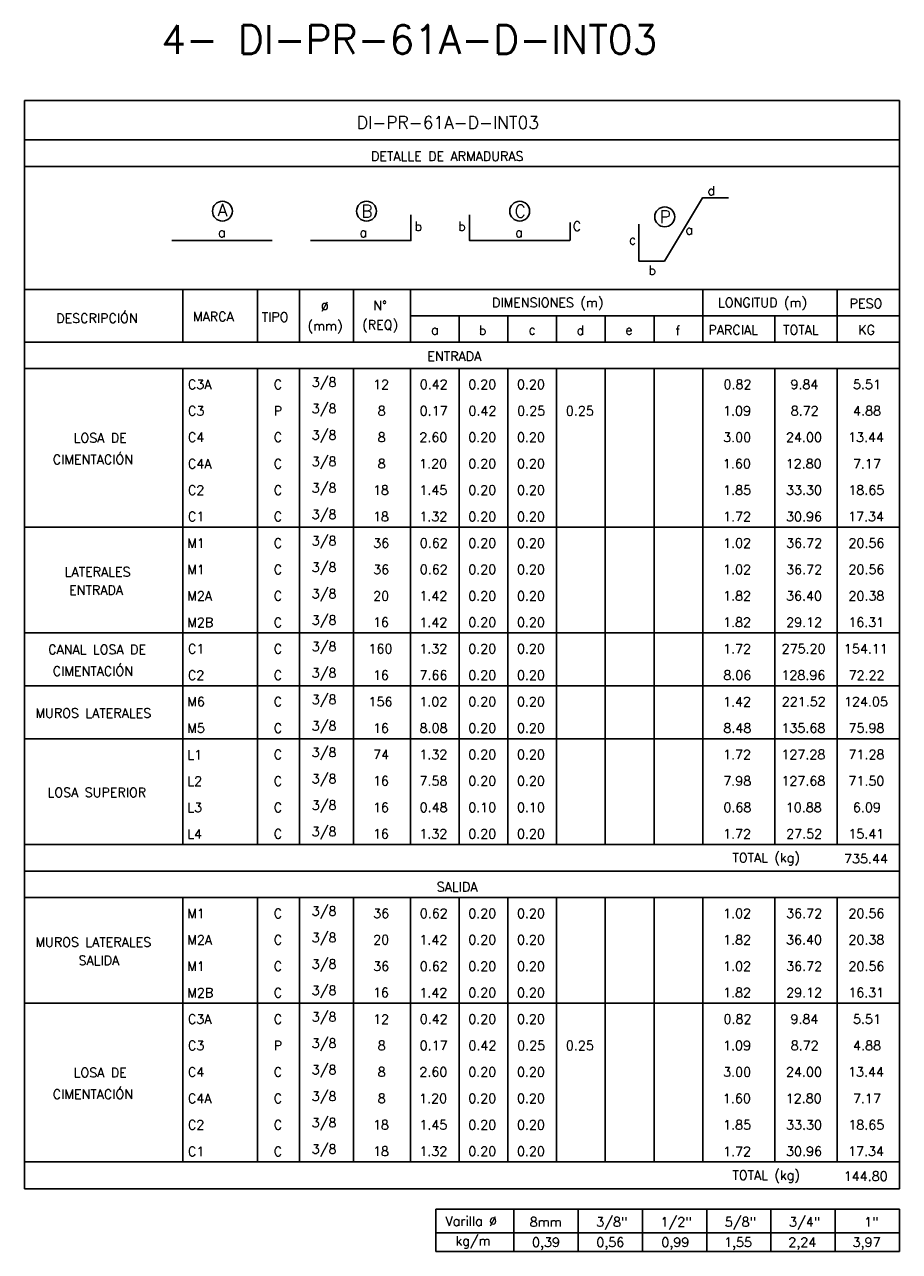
# Model space of a CAD drawing. Header units: metres. Extents: x -260 to 410, y 23 to 160.
# Tile 4 of 15: x -164 to -138, y 45 to 81. Entities that reach past the tile are written whole.
import ezdxf
from ezdxf.enums import TextEntityAlignment as Align

# ---------------------------------------------------------------- set-up
doc = ezdxf.new("R2010")
doc.units = ezdxf.units.M
for name, color, linetype in [('XREF-SE-CUADROS DE DESPIECE - HUAURA_PQT4$0$21', 3, 'Continuous'), ('XREF-SE-CUADROS DE DESPIECE - HUAURA_PQT4$0$21C', 3, 'Continuous'), ('XREF-SE-CUADROS DE DESPIECE - HUAURA_PQT4$0$23', 2, 'Continuous'), ('XREF-SE-CUADROS DE DESPIECE - HUAURA_PQT4$0$S-ANNO-TEXT', 7, 'Continuous'), ('XREF-SE-CUADROS DE DESPIECE - HUAURA_PQT4$0$S-LNWK-0006', 1, 'Continuous')]:
    doc.layers.add(name, color=color, linetype=linetype)
doc.styles.add('XREF-SE-CUADROS DE DESPIECE - HUAURA_PQT4$0$ROMANS-SP', font='romans.shx', dxfattribs={"width": 0.7})
doc.styles.add('XREF-SE-CUADROS DE DESPIECE - HUAURA_PQT4$0$TEGEPSA 100', font='romans.shx')

# ---------------------------------------------------------------- blocks, each defined once
blk = doc.blocks.new('XREF-SE-CUADROS DE DESPIECE - HUAURA_PQT4$0$ARM')
at = {"layer": 'XREF-SE-CUADROS DE DESPIECE - HUAURA_PQT4$0$21C'}
for centre in [(4.163, -1.297), (8.339, -1.297), (12.78, -1.297), (16.983, -1.462)]:
    blk.add_circle(centre, 0.288, dxfattribs=at)
at = {"layer": 'XREF-SE-CUADROS DE DESPIECE - HUAURA_PQT4$0$S-LNWK-0006'}
blk.add_line((2.697, -2.15), (5.606, -2.15), dxfattribs=at)
at = {"layer": 'XREF-SE-CUADROS DE DESPIECE - HUAURA_PQT4$0$S-LNWK-0006', "flags": 128}
blk.add_lwpolyline([(18.832, -0.906), (18.079, -0.906), (16.973, -2.743), (16.237, -2.744), (16.237, -1.676)], dxfattribs=at)
at = {"layer": 'XREF-SE-CUADROS DE DESPIECE - HUAURA_PQT4$0$S-LNWK-0006'}
blk.add_lwpolyline([(6.719, -2.15), (9.628, -2.15), (9.628, -1.399)], dxfattribs=at)
blk.add_lwpolyline([(14.238, -1.626), (14.238, -2.136, -0.414214), (14.225, -2.15), (11.329, -2.15), (11.329, -1.399)], format="xyb", dxfattribs=at)
at = {"layer": 'XREF-SE-CUADROS DE DESPIECE - HUAURA_PQT4$0$S-ANNO-TEXT', "style": 'XREF-SE-CUADROS DE DESPIECE - HUAURA_PQT4$0$TEGEPSA 100'}
for s, p in [('d', (18.44, -0.838)), ('b', (9.95, -1.871)), ('b', (11.214, -1.871)), ('C', (14.56, -1.871)), ('c', (16.154, -2.26)), ('b', (16.73, -3.145))]:
    blk.add_text(s, height=0.27, dxfattribs=at).set_placement(p, align=Align.RIGHT)
for s, height, p in [('A', 0.362, (4.164, -1.443)), ('B', 0.362, (8.353, -1.479)), ('C', 0.362, (12.794, -1.479)), ('P', 0.362, (16.997, -1.644)), ('a', 0.27, (17.694, -1.974)), ('a', 0.27, (4.146, -2.047)), ('a', 0.27, (8.246, -2.05)), ('a', 0.27, (12.758, -2.05))]:
    blk.add_text(s, height=height, dxfattribs=at).set_placement(p, align=Align.CENTER)
blk = doc.blocks.new('XREF-SE-CUADROS DE DESPIECE - HUAURA_PQT4')
blk.add_line((-141.925, 65.254), (-141.925, 56.826))
at = {"layer": 'XREF-SE-CUADROS DE DESPIECE - HUAURA_PQT4$0$21'}
for p, q in [((-159.077, 72.91), (-159.077, 71.379)), ((-156.911, 72.91), (-156.911, 71.379)), ((-155.699, 72.91), (-155.699, 71.379)), ((-154.129, 72.91), (-154.129, 71.379)), ((-152.479, 72.91), (-152.479, 71.379)), ((-144.012, 72.91), (-144.012, 71.379)), ((-140.117, 72.91), (-140.117, 71.379)), ((-152.479, 72.14), (-138.308, 72.14)), ((-151.068, 72.14), (-151.068, 71.379)), ((-149.657, 72.14), (-149.657, 71.379)), ((-148.246, 72.14), (-148.246, 71.379)), ((-146.834, 72.14), (-146.834, 71.379)), ((-145.423, 72.14), (-145.423, 71.379)), ((-141.925, 72.14), (-141.925, 71.379)), ((-163.668, 71.379), (-138.308, 71.379)), ((-163.668, 70.617), (-138.308, 70.617)), ((-159.077, 70.617), (-159.077, 56.826)), ((-156.911, 70.617), (-156.911, 65.254)), ((-155.699, 70.617), (-155.699, 65.254)), ((-154.129, 70.617), (-154.129, 65.254)), ((-152.479, 70.617), (-152.479, 65.254)), ((-151.068, 70.617), (-151.068, 65.254)), ((-149.657, 70.617), (-149.657, 65.254)), ((-148.246, 70.617), (-148.246, 65.254)), ((-146.834, 70.617), (-146.834, 65.254)), ((-145.423, 70.617), (-145.423, 65.254)), ((-144.012, 70.617), (-144.012, 56.826)), ((-141.925, 70.617), (-141.925, 65.254)), ((-140.117, 70.617), (-140.117, 56.826)), ((-163.668, 66.02), (-138.308, 66.02)), ((-156.911, 65.254), (-156.911, 56.826)), ((-155.699, 65.254), (-155.699, 56.826)), ((-154.129, 65.254), (-154.129, 56.826)), ((-152.479, 65.254), (-152.479, 56.826)), ((-151.068, 65.254), (-151.068, 56.826)), ((-149.657, 65.254), (-149.657, 56.826)), ((-148.246, 65.254), (-148.246, 56.826)), ((-146.834, 65.254), (-146.834, 56.826)), ((-145.423, 65.254), (-145.423, 56.826)), ((-163.668, 62.955), (-138.308, 62.955)), ((-163.668, 61.423), (-138.308, 61.423)), ((-163.668, 59.891), (-138.308, 59.891)), ((-163.668, 56.826), (-159.077, 56.826)), ((-159.077, 56.826), (-138.308, 56.826)), ((-163.668, 56.052), (-138.308, 56.052)), ((-163.668, 55.29), (-138.308, 55.29)), ((-159.077, 55.29), (-159.077, 47.628)), ((-156.911, 55.29), (-156.911, 47.628)), ((-155.699, 55.29), (-155.699, 47.628)), ((-154.129, 55.29), (-154.129, 47.628)), ((-152.479, 55.29), (-152.479, 47.628)), ((-151.068, 55.29), (-151.068, 47.628)), ((-149.657, 55.29), (-149.657, 47.628)), ((-148.246, 55.29), (-148.246, 47.628)), ((-146.834, 55.29), (-146.834, 47.628)), ((-145.423, 55.29), (-145.423, 47.628)), ((-144.012, 55.29), (-144.012, 47.628)), ((-141.925, 55.29), (-141.925, 47.628)), ((-140.117, 55.29), (-140.117, 47.628)), ((-163.668, 52.225), (-138.308, 52.225)), ((-163.668, 47.628), (-138.308, 47.628)), ((-149.484, 46.263), (-149.484, 45.035)), ((-147.622, 46.263), (-147.622, 45.035)), ((-145.759, 46.263), (-145.759, 45.035)), ((-143.896, 46.263), (-143.896, 45.035)), ((-142.034, 46.263), (-142.034, 45.035)), ((-140.171, 46.263), (-140.171, 45.035)), ((-151.75, 45.575), (-138.308, 45.575))]:
    blk.add_line(p, q, dxfattribs=at)
at = {"layer": 'XREF-SE-CUADROS DE DESPIECE - HUAURA_PQT4$0$23'}
for p, q in [((-163.668, 78.38), (-163.668, 46.854)), ((-138.308, 78.38), (-138.308, 46.854)), ((-163.668, 72.91), (-138.308, 72.91)), ((-163.668, 46.854), (-138.308, 46.854)), ((-151.75, 46.263), (-151.75, 45.035)), ((-151.75, 46.263), (-138.308, 46.263)), ((-151.75, 46.263), (-151.75, 45.035)), ((-138.308, 46.263), (-138.308, 45.035)), ((-151.75, 45.035), (-138.308, 45.035))]:
    blk.add_line(p, q, dxfattribs=at)
for points in [[(-138.308, 78.38), (-163.668, 78.38)], [(-138.308, 77.244), (-163.668, 77.244)], [(-138.308, 76.474), (-163.668, 76.474)]]:
    blk.add_lwpolyline(points, dxfattribs=at)
blk.add_blockref('XREF-SE-CUADROS DE DESPIECE - HUAURA_PQT4$0$ARM', (-162.095, 76.474))
at = {"style": 'XREF-SE-CUADROS DE DESPIECE - HUAURA_PQT4$0$TEGEPSA 100'}
for s, p in [('Ø', (-155.08, 72.28)), ('N°', (-153.559, 72.307)), ('DIMENSIONES (m)', (-150.117, 72.394)), ('LONGITUD (m)', (-143.568, 72.394)), ('PESO', (-139.754, 72.367)), ('DESCRIPCIÓN', (-162.75, 71.94)), ('MARCA', (-158.784, 71.986)), ('TIPO', (-156.792, 71.975)), ('(mm)', (-155.466, 71.721)), ('(REQ)', (-153.882, 71.748)), ('b', (-150.501, 71.591)), ('d', (-147.665, 71.592)), ('f', (-144.801, 71.589)), ('PARCIAL', (-143.845, 71.601)), ('TOTAL', (-141.681, 71.601)), ('KG', (-139.504, 71.601)), ('a', (-151.886, 71.603)), ('c', (-149.06, 71.603)), ('e', (-146.253, 71.603)), ('C3A', (-158.932, 70.024)), ('C', (-156.444, 70.023)), (' 3/8', (-155.529, 70.088)), ('12', (-153.565, 70.02)), ('0.42', (-152.212, 70.024)), ('0.20', (-150.806, 70.024)), ('0.20', (-149.395, 70.024)), ('0.82', (-143.408, 70.024)), ('9.84', (-141.468, 70.024)), ('5.51', (-139.655, 70.024)), ('C3', (-158.932, 69.258)), ('P', (-156.444, 69.255)), (' 3/8', (-155.529, 69.322)), ('8', (-153.431, 69.258)), ('0.17', (-152.215, 69.258)), ('0.42', (-150.801, 69.258)), ('0.25', (-149.389, 69.258)), ('0.25', (-147.978, 69.258)), ('1.09', (-143.421, 69.258)), ('8.72', (-141.461, 69.258)), ('4.88', (-139.652, 69.258)), ('LOSA DE', (-162.244, 68.473)), ('C4', (-158.932, 68.491)), ('C', (-156.444, 68.491)), (' 3/8', (-155.529, 68.556)), ('8', (-153.431, 68.492)), ('2.60', (-152.223, 68.492)), ('0.20', (-150.806, 68.492)), ('0.20', (-149.395, 68.492)), ('3.00', (-143.417, 68.492)), ('24.00', (-141.597, 68.492)), ('13.44', (-139.798, 68.492)), ('CIMENTACIÓN', (-162.849, 67.848)), ('C4A', (-158.932, 67.725)), ('C', (-156.444, 67.725)), (' 3/8', (-155.529, 67.79)), ('8', (-153.431, 67.726)), ('1.20', (-152.23, 67.726)), ('0.20', (-150.806, 67.726)), ('0.20', (-149.395, 67.726)), ('1.60', (-143.425, 67.726)), ('12.80', (-141.605, 67.726)), ('7.17', (-139.657, 67.723)), ('C2', (-158.932, 66.959)), ('C', (-156.444, 66.959)), (' 3/8', (-155.529, 67.024)), ('18', (-153.569, 66.96)), ('1.45', (-152.224, 66.96)), ('0.20', (-150.806, 66.96)), ('0.20', (-149.395, 66.96)), ('1.85', (-143.419, 66.96)), ('33.30', (-141.596, 66.96)), ('18.65', (-139.79, 66.96)), (' 3/8', (-155.529, 66.257)), ('C1', (-158.932, 66.193)), ('C', (-156.444, 66.193)), ('18', (-153.569, 66.193)), ('1.32', (-152.225, 66.193)), ('0.20', (-150.806, 66.193)), ('0.20', (-149.395, 66.193)), ('1.72', (-143.42, 66.191)), ('30.96', (-141.595, 66.193)), ('17.34', (-139.798, 66.193)), (' 3/8', (-155.529, 65.491)), ('M1', (-158.95, 65.424)), ('C', (-156.444, 65.427)), ('36', (-153.56, 65.427)), ('0.62', (-152.212, 65.427)), ('0.20', (-150.806, 65.427)), ('0.20', (-149.395, 65.427)), ('1.02', (-143.42, 65.427)), ('36.72', (-141.591, 65.427)), ('20.56', (-139.787, 65.427)), ('LATERALES', (-162.503, 64.593)), ('M1', (-158.95, 64.658)), ('C', (-156.444, 64.66)), (' 3/8', (-155.529, 64.725)), ('36', (-153.56, 64.661)), ('0.62', (-152.212, 64.661)), ('0.20', (-150.806, 64.661)), ('0.20', (-149.395, 64.661)), ('1.02', (-143.42, 64.661)), ('36.72', (-141.591, 64.661)), ('20.56', (-139.787, 64.661)), ('ENTRADA', (-162.375, 64.063)), ('M2A', (-158.95, 63.892)), ('C', (-156.444, 63.894)), (' 3/8', (-155.529, 63.959)), ('20', (-153.563, 63.895)), ('1.42', (-152.225, 63.893)), ('0.20', (-150.806, 63.895)), ('0.20', (-149.395, 63.895)), ('1.82', (-143.42, 63.895)), ('36.40', (-141.596, 63.895)), ('20.38', (-139.787, 63.895)), ('M2B', (-158.95, 63.126)), ('C', (-156.444, 63.128)), (' 3/8', (-155.529, 63.193)), ('16', (-153.569, 63.129)), ('1.42', (-152.225, 63.126)), ('0.20', (-150.806, 63.129)), ('0.20', (-149.395, 63.129)), ('1.82', (-143.42, 63.129)), ('29.12', (-141.592, 63.129)), ('16.31', (-139.791, 63.129)), ('CANAL LOSA DE', (-162.982, 62.343)), ('C1', (-158.932, 62.362)), ('C', (-156.444, 62.362)), (' 3/8', (-155.529, 62.427)), ('160', (-153.697, 62.363)), ('1.32', (-152.225, 62.363)), ('0.20', (-150.806, 62.363)), ('0.20', (-149.395, 62.363)), ('1.72', (-143.42, 62.36)), ('275.20', (-141.724, 62.363)), ('154.11', (-139.918, 62.363)), ('CIMENTACIÓN', (-162.849, 61.718)), ('C2', (-158.932, 61.596)), ('C', (-156.444, 61.596)), (' 3/8', (-155.529, 61.661)), ('16', (-153.569, 61.597)), ('7.66', (-152.22, 61.597)), ('0.20', (-150.806, 61.597)), ('0.20', (-149.395, 61.597)), ('8.06', (-143.413, 61.597)), ('128.96', (-141.73, 61.597)), ('72.22', (-139.782, 61.594)), (' 3/8', (-155.529, 60.894)), ('M6', (-158.95, 60.83)), ('C', (-156.444, 60.83)), ('156', (-153.696, 60.83)), ('1.02', (-152.225, 60.83)), ('0.20', (-150.806, 60.83)), ('0.20', (-149.395, 60.83)), ('1.42', (-143.42, 60.828)), ('221.52', (-141.719, 60.83)), ('124.05', (-139.917, 60.83)), ('MUROS LATERALES', (-163.351, 60.499)), ('M5', (-158.95, 60.064)), ('C', (-156.444, 60.063)), (' 3/8', (-155.529, 60.128)), ('16', (-153.569, 60.064)), ('8.08', (-152.217, 60.064)), ('0.20', (-150.806, 60.064)), ('0.20', (-149.395, 60.064)), ('8.48', (-143.412, 60.064)), ('135.68', (-141.73, 60.064)), ('75.98', (-139.785, 60.064)), ('L1', (-158.95, 59.293)), ('C', (-156.444, 59.297)), (' 3/8', (-155.529, 59.362)), ('74', (-153.563, 59.295)), ('1.32', (-152.225, 59.298)), ('0.20', (-150.806, 59.298)), ('0.20', (-149.395, 59.298)), ('1.72', (-143.42, 59.296)), ('127.28', (-141.73, 59.298)), ('71.28', (-139.785, 59.298)), ('L2', (-158.95, 58.527)), ('C', (-156.444, 58.531)), (' 3/8', (-155.529, 58.596)), ('16', (-153.569, 58.532)), ('7.58', (-152.219, 58.532)), ('0.20', (-150.806, 58.532)), ('0.20', (-149.395, 58.532)), ('7.98', (-143.415, 58.532)), ('127.68', (-141.73, 58.532)), ('71.50', (-139.787, 58.532)), ('LOSA SUPERIOR', (-163, 58.2)), ('L3', (-158.95, 57.766)), ('C', (-156.444, 57.765)), (' 3/8', (-155.529, 57.83)), ('16', (-153.569, 57.766)), ('0.48', (-152.216, 57.766)), ('0.10', (-150.806, 57.766)), ('0.10', (-149.395, 57.766)), ('0.68', (-143.411, 57.766)), ('10.88', (-141.603, 57.766)), ('6.09', (-139.657, 57.766)), ('L4', (-158.95, 56.996)), ('C', (-156.444, 56.999)), (' 3/8', (-155.529, 57.064)), ('16', (-153.569, 57)), ('1.32', (-152.225, 57)), ('0.20', (-150.806, 57)), ('0.20', (-149.395, 57)), ('1.72', (-143.42, 56.997)), ('27.52', (-141.592, 57)), ('15.41', (-139.791, 57)), ('M1', (-158.95, 54.694)), ('C', (-156.444, 54.697)), (' 3/8', (-155.529, 54.762)), ('36', (-153.56, 54.697)), ('0.62', (-152.212, 54.697)), ('0.20', (-150.806, 54.697)), ('0.20', (-149.395, 54.697)), ('1.02', (-143.42, 54.697)), ('36.72', (-141.591, 54.697)), ('20.56', (-139.787, 54.697)), ('MUROS LATERALES', (-163.351, 53.866)), ('M2A', (-158.95, 53.928)), ('C', (-156.444, 53.931)), (' 3/8', (-155.529, 53.995)), ('20', (-153.563, 53.931)), ('1.42', (-152.225, 53.929)), ('0.20', (-150.806, 53.931)), ('0.20', (-149.395, 53.931)), ('1.82', (-143.42, 53.931)), ('36.40', (-141.596, 53.931)), ('20.38', (-139.787, 53.931)), ('SALIDA', (-162.104, 53.333)), ('M1', (-158.95, 53.162)), ('C', (-156.444, 53.164)), (' 3/8', (-155.529, 53.229)), ('36', (-153.56, 53.165)), ('0.62', (-152.212, 53.165)), ('0.20', (-150.806, 53.165)), ('0.20', (-149.395, 53.165)), ('1.02', (-143.42, 53.165)), ('36.72', (-141.591, 53.165)), ('20.56', (-139.787, 53.165)), ('M2B', (-158.95, 52.396)), ('C', (-156.444, 52.398)), (' 3/8', (-155.529, 52.463)), ('16', (-153.569, 52.399)), ('1.42', (-152.225, 52.397)), ('0.20', (-150.806, 52.399)), ('0.20', (-149.395, 52.399)), ('1.82', (-143.42, 52.399)), ('29.12', (-141.592, 52.399)), ('16.31', (-139.791, 52.399)), ('C3A', (-158.932, 51.633)), ('C', (-156.444, 51.632)), (' 3/8', (-155.529, 51.697)), ('12', (-153.565, 51.628)), ('0.42', (-152.212, 51.633)), ('0.20', (-150.806, 51.633)), ('0.20', (-149.395, 51.633)), ('0.82', (-143.408, 51.633)), ('9.84', (-141.468, 51.633)), ('5.51', (-139.655, 51.633)), (' 3/8', (-155.529, 50.931)), ('C3', (-158.932, 50.867)), ('P', (-156.444, 50.864)), ('8', (-153.431, 50.867)), ('0.17', (-152.215, 50.867)), ('0.42', (-150.801, 50.867)), ('0.25', (-149.389, 50.867)), ('0.25', (-147.978, 50.867)), ('1.09', (-143.421, 50.867)), ('8.72', (-141.461, 50.867)), ('4.88', (-139.652, 50.867)), ('LOSA DE', (-162.244, 50.081)), ('C4', (-158.932, 50.1)), ('C', (-156.444, 50.1)), (' 3/8', (-155.529, 50.165)), ('8', (-153.431, 50.101)), ('2.60', (-152.223, 50.101)), ('0.20', (-150.806, 50.101)), ('0.20', (-149.395, 50.101)), ('3.00', (-143.417, 50.101)), ('24.00', (-141.597, 50.101)), ('13.44', (-139.798, 50.101)), ('CIMENTACIÓN', (-162.849, 49.456)), ('C4A', (-158.932, 49.334)), ('C', (-156.444, 49.334)), (' 3/8', (-155.529, 49.398)), ('8', (-153.431, 49.334)), ('1.20', (-152.23, 49.334)), ('0.20', (-150.806, 49.334)), ('0.20', (-149.395, 49.334)), ('1.60', (-143.425, 49.334)), ('12.80', (-141.605, 49.334)), ('7.17', (-139.657, 49.332)), ('C2', (-158.932, 48.568)), ('C', (-156.444, 48.568)), (' 3/8', (-155.529, 48.632)), ('18', (-153.569, 48.568)), ('1.45', (-152.224, 48.568)), ('0.20', (-150.806, 48.568)), ('0.20', (-149.395, 48.568)), ('1.85', (-143.419, 48.568)), ('33.30', (-141.596, 48.568)), ('18.65', (-139.79, 48.568)), ('C1', (-158.932, 47.801)), ('C', (-156.444, 47.801)), (' 3/8', (-155.529, 47.866)), ('18', (-153.569, 47.802)), ('1.32', (-152.225, 47.802)), ('0.20', (-150.806, 47.802)), ('0.20', (-149.395, 47.802)), ('1.72', (-143.42, 47.8)), ('30.96', (-141.595, 47.802)), ('17.34', (-139.798, 47.802))]:
    blk.add_text(s, height=0.27, dxfattribs=at).set_placement(p)
at = {"layer": 'Defpoints', "style": 'XREF-SE-CUADROS DE DESPIECE - HUAURA_PQT4$0$ROMANS-SP'}
blk.add_text('4- DI-PR-61A-D-INT03', height=0.83433, dxfattribs=at).set_placement((-159.702, 79.735))
at = {"layer": 'XREF-SE-CUADROS DE DESPIECE - HUAURA_PQT4$0$23', "style": 'XREF-SE-CUADROS DE DESPIECE - HUAURA_PQT4$0$TEGEPSA 100'}
for s, p in [('ENTRADA', (-151.991, 70.839)), ('TOTAL (kg)', (-143.15, 56.31)), ('735.44', (-139.915, 56.281)), ('SALIDA', (-151.72, 55.464)), ('TOTAL (kg)', (-143.15, 47.112)), ('144.80', (-139.923, 47.083))]:
    blk.add_text(s, height=0.27, dxfattribs=at).set_placement(p)
at = {"layer": 'XREF-SE-CUADROS DE DESPIECE - HUAURA_PQT4$0$S-ANNO-TEXT', "color": 4, "style": 'XREF-SE-CUADROS DE DESPIECE - HUAURA_PQT4$0$TEGEPSA 100'}
blk.add_text('DI-PR-61A-D-INT03', height=0.36233, dxfattribs=at).set_placement((-154.037, 77.564))
at = {"layer": 'XREF-SE-CUADROS DE DESPIECE - HUAURA_PQT4$0$S-ANNO-TEXT', "style": 'XREF-SE-CUADROS DE DESPIECE - HUAURA_PQT4$0$TEGEPSA 100'}
for s, height, p in [('DETALLE DE ARMADURAS', 0.27006, (-153.626, 76.635)), ('Varilla %%C', 0.27, (-151.465, 45.78)), ('8mm', 0.27, (-149.025, 45.755)), ('3/8"', 0.27, (-147.097, 45.755)), ('1/2"', 0.27, (-145.234, 45.755)), ('5/8"', 0.27, (-143.371, 45.755)), ('3/4"', 0.27, (-141.509, 45.755)), ('1"', 0.27, (-139.33, 45.755)), ('kg/m', 0.27, (-151.178, 45.21)), ('0,39', 0.27, (-148.958, 45.165)), ('0,56', 0.27, (-147.095, 45.165)), ('0,99', 0.27, (-145.21, 45.165)), ('1,55', 0.27, (-143.392, 45.165)), ('2,24', 0.27, (-141.53, 45.165)), ('3,97', 0.27, (-139.667, 45.165))]:
    blk.add_text(s, height=height, dxfattribs=at).set_placement(p)

msp = doc.modelspace()

# ---------------------------------------------------------------- block references
msp.add_blockref('XREF-SE-CUADROS DE DESPIECE - HUAURA_PQT4', (0, 0))

doc.saveas('drawing.dxf')
